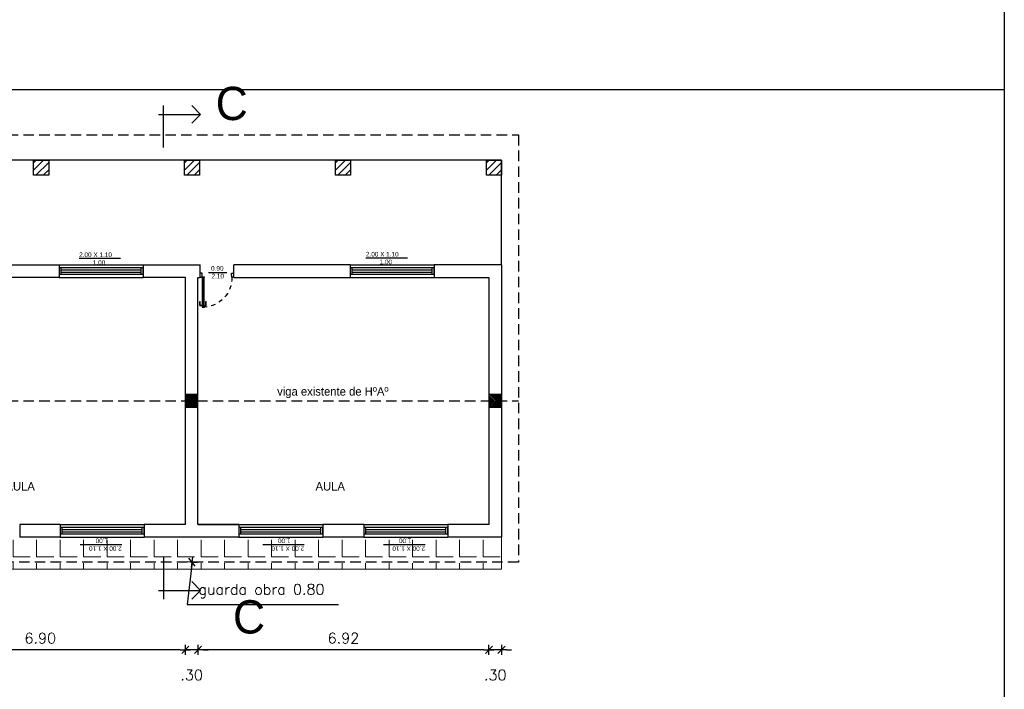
# Model space of a CAD drawing. Header units: millimetres. Extents: x 2197 to 2788, y 425 to 589.
# Tile 27 of 50: x 2328 to 2351, y 447 to 463. Entities that reach past the tile are written whole.
import ezdxf

# ---------------------------------------------------------------- set-up
doc = ezdxf.new("R2010")
doc.units = ezdxf.units.MM
doc.linetypes.add('ACAD_ISO04W100', pattern=[30, 24, -3, 0, -3])
doc.linetypes.add('DASHED2', pattern=[0.375, 0.25, -0.125])
for name, color, linetype in [('Abertura', 2, 'Continuous'), ('Cotas', 3, 'Continuous'), ('FOLHA', 2, 'Continuous')]:
    doc.layers.add(name, color=color, linetype=linetype)
doc.layers.add('P1-HACHURA', color=1, linetype='Continuous', lineweight=5)
doc.styles.add('SIMPLEX_8', font='simplex.shx')
doc.dimstyles.new('08', dxfattribs={"dimtxt": 0.25, "dimasz": 0.12, "dimexe": 0, "dimexo": 0, "dimgap": 0.15, "dimtad": 1, "dimzin": 4, "dimdsep": 46, "dimtxsty": 'SIMPLEX_8', "dimblk1": 'D', "dimblk2": 'D', "dimsah": 1, "dimcen": 0.09, "dimse1": 1, "dimse2": 1, "dimclre": 256, "dimclrt": 2, "dimadec": 0, "dimazin": 0, "dimtfac": 1, "dimtmove": 2, "dimatfit": 3, "dimldrblk": 'D', "dimfxl": 1, "dimtolj": 1, "dimtzin": 0, "dimarcsym": 0})

# ---------------------------------------------------------------- blocks, each defined once
blk = doc.blocks.new('puerta70 05')
at = {"color": 1, "linetype": 'Continuous'}
blk.add_line((71.829, 18.746), (71.829, 18.706), dxfattribs=at)
at = {"color": 2, "linetype": 'Continuous'}
for points in [[(71.909, 19.411), (71.954, 19.411), (71.954, 19.406), (72.009, 19.406), (72.009, 19.456)], [(71.909, 19.456), (71.909, 19.411)], [(71.909, 18.701), (71.954, 18.701), (71.954, 18.706), (72.009, 18.706), (72.009, 18.656)], [(71.909, 18.656), (71.909, 18.701)]]:
    blk.add_lwpolyline(points, dxfattribs=at)
at = {"color": 1, "linetype": 'DASHED2', "ltscale": 0.01}
blk.add_lwpolyline([(71.199, 18.751, -0.402216), (71.909, 19.411, -0.402216)], format="xyb", dxfattribs=at)
at = {"color": 2, "linetype": 'Continuous'}
blk.add_lwpolyline([(71.909, 18.701), (71.199, 18.701), (71.199, 18.751), (71.909, 18.751)], close=True, dxfattribs=at)
at = {"color": 1, "linetype": 'Continuous'}
blk.add_lwpolyline([(71.904, 18.706), (71.204, 18.706), (71.204, 18.746), (71.904, 18.746)], close=True, dxfattribs=at)
for points in [[(71.226, 18.751), (71.226, 18.755)], [(71.226, 18.755), (71.251, 18.755)], [(71.232, 18.755), (71.232, 18.791)], [(71.242, 18.801), (71.332, 18.801)], [(71.242, 18.755), (71.242, 18.791)], [(71.242, 18.791), (71.332, 18.791)], [(71.251, 18.755), (71.251, 18.751)], [(71.299, 18.746), (71.299, 18.706)], [(71.332, 18.801), (71.332, 18.791)], [(71.226, 18.701), (71.226, 18.696)], [(71.226, 18.696), (71.251, 18.696)], [(71.232, 18.696), (71.232, 18.661)], [(71.242, 18.696), (71.242, 18.661)], [(71.242, 18.661), (71.332, 18.661)], [(71.242, 18.651), (71.332, 18.651)], [(71.251, 18.696), (71.251, 18.701)], [(71.332, 18.651), (71.332, 18.661)]]:
    blk.add_lwpolyline(points, dxfattribs=at)
for points in [[(71.232, 18.791, -0.414214), (71.242, 18.801, -0.414214)], [(71.242, 18.651, -0.414214), (71.232, 18.661, -0.414214)]]:
    blk.add_lwpolyline(points, format="xyb", dxfattribs=at)
at = {"linetype": 'Continuous'}
for p in [(71.199, 18.751), (71.904, 18.746), (71.904, 18.746)]:
    blk.add_point(p, dxfattribs=at)
at = {"color": 2, "linetype": 'Continuous'}
blk.add_point((71.909, 18.751), dxfattribs=at)
blk = doc.blocks.new('A$C7BF3546D')
at = {"layer": 'FOLHA'}
for p, q in [((0, 0.788), (0.212, 1)), ((0.887, 0), (0.887, 1)), ((1, 0.788), (0, 0.788)), ((0, 0.788), (0.212, 0.575))]:
    blk.add_line(p, q, dxfattribs=at)
blk = doc.blocks.new('D')
for p, q in [((-1, 0), (1, 0)), ((0, -1), (0, 1))]:
    blk.add_line(p, q)
at = {"color": 4}
blk.add_line((-0.71, -0.71), (0.71, 0.71), dxfattribs=at)
blk = doc.blocks.new('*D101')
at = {"layer": 'Cotas', "color": 0, "linetype": 'ACAD_ISO04W100', "lineweight": -2, "transparency": 16777216}
for p, q in [((2338.599, 448.182), (2338.479, 448.182)), ((2339.019, 448.182), (2338.719, 448.182)), ((2339.139, 448.182), (2339.259, 448.182))]:
    blk.add_line(p, q, dxfattribs=at)
at = {"layer": 'Defpoints', "color": 0, "linetype": 'ACAD_ISO04W100', "transparency": 16777216}
for p in [(2338.719, 451.163), (2339.019, 450.863), (2338.719, 448.182)]:
    blk.add_point(p, dxfattribs=at)
at = {"layer": 'Cotas', "color": 0, "linetype": 'ACAD_ISO04W100', "lineweight": -2, "transparency": 16777216, "xscale": 0.12, "yscale": 0.12, "zscale": 0.12}
blk.add_blockref('D', (2338.719, 448.182), dxfattribs=at)
at = {"layer": 'Cotas', "color": 0, "linetype": 'ACAD_ISO04W100', "lineweight": -2, "transparency": 16777216, "xscale": 0.12, "yscale": 0.12, "zscale": 0.12, "rotation": 180}
blk.add_blockref('D', (2339.019, 448.182), dxfattribs=at)
at = {"layer": 'Cotas', "color": 2, "linetype": 'ACAD_ISO04W100', "transparency": 16777216, "insert": (2338.869, 447.582), "char_height": 0.25, "attachment_point": 5, "style": 'SIMPLEX_8'}
blk.add_mtext('\\A1;.30', dxfattribs=at)
blk = doc.blocks.new('*D102')
at = {"layer": 'Cotas', "color": 0, "linetype": 'ACAD_ISO04W100', "lineweight": -2, "transparency": 16777216}
blk.add_line((2338.599, 448.182), (2331.919, 448.182), dxfattribs=at)
at = {"layer": 'Defpoints', "color": 0, "linetype": 'ACAD_ISO04W100', "transparency": 16777216}
for p in [(2331.799, 451.163), (2338.719, 451.163), (2331.799, 448.182)]:
    blk.add_point(p, dxfattribs=at)
at = {"layer": 'Cotas', "color": 0, "linetype": 'ACAD_ISO04W100', "lineweight": -2, "transparency": 16777216, "xscale": 0.12, "yscale": 0.12, "zscale": 0.12, "rotation": 180}
blk.add_blockref('D', (2331.799, 448.182), dxfattribs=at)
at = {"layer": 'Cotas', "color": 0, "linetype": 'ACAD_ISO04W100', "lineweight": -2, "transparency": 16777216, "xscale": 0.12, "yscale": 0.12, "zscale": 0.12}
blk.add_blockref('D', (2338.719, 448.182), dxfattribs=at)
at = {"layer": 'Cotas', "color": 2, "linetype": 'ACAD_ISO04W100', "transparency": 16777216, "insert": (2335.259, 448.457), "char_height": 0.25, "attachment_point": 5, "style": 'SIMPLEX_8'}
blk.add_mtext('\\A1;6.92', dxfattribs=at)
blk = doc.blocks.new('*D103')
at = {"layer": 'Cotas', "color": 0, "linetype": 'ACAD_ISO04W100', "lineweight": -2, "transparency": 16777216}
for p, q in [((2331.379, 448.182), (2331.259, 448.182)), ((2331.799, 448.182), (2331.499, 448.182)), ((2331.919, 448.182), (2332.039, 448.182))]:
    blk.add_line(p, q, dxfattribs=at)
at = {"layer": 'Defpoints', "color": 0, "linetype": 'ACAD_ISO04W100', "transparency": 16777216}
for p in [(2331.499, 451.163), (2331.799, 451.163), (2331.499, 448.182)]:
    blk.add_point(p, dxfattribs=at)
at = {"layer": 'Cotas', "color": 0, "linetype": 'ACAD_ISO04W100', "lineweight": -2, "transparency": 16777216, "xscale": 0.12, "yscale": 0.12, "zscale": 0.12}
blk.add_blockref('D', (2331.499, 448.182), dxfattribs=at)
at = {"layer": 'Cotas', "color": 0, "linetype": 'ACAD_ISO04W100', "lineweight": -2, "transparency": 16777216, "xscale": 0.12, "yscale": 0.12, "zscale": 0.12, "rotation": 180}
blk.add_blockref('D', (2331.799, 448.182), dxfattribs=at)
at = {"layer": 'Cotas', "color": 2, "linetype": 'ACAD_ISO04W100', "transparency": 16777216, "insert": (2331.649, 447.582), "char_height": 0.25, "attachment_point": 5, "style": 'SIMPLEX_8'}
blk.add_mtext('\\A1;.30', dxfattribs=at)
blk = doc.blocks.new('*D104')
at = {"layer": 'Cotas', "color": 0, "linetype": 'ACAD_ISO04W100', "lineweight": -2, "transparency": 16777216}
blk.add_line((2331.379, 448.182), (2324.719, 448.182), dxfattribs=at)
at = {"layer": 'Defpoints', "color": 0, "linetype": 'ACAD_ISO04W100', "transparency": 16777216}
for p in [(2324.599, 451.163), (2331.499, 451.163), (2324.599, 448.182)]:
    blk.add_point(p, dxfattribs=at)
at = {"layer": 'Cotas', "color": 0, "linetype": 'ACAD_ISO04W100', "lineweight": -2, "transparency": 16777216, "xscale": 0.12, "yscale": 0.12, "zscale": 0.12, "rotation": 180}
blk.add_blockref('D', (2324.599, 448.182), dxfattribs=at)
at = {"layer": 'Cotas', "color": 0, "linetype": 'ACAD_ISO04W100', "lineweight": -2, "transparency": 16777216, "xscale": 0.12, "yscale": 0.12, "zscale": 0.12}
blk.add_blockref('D', (2331.499, 448.182), dxfattribs=at)
at = {"layer": 'Cotas', "color": 2, "linetype": 'ACAD_ISO04W100', "transparency": 16777216, "insert": (2328.049, 448.457), "char_height": 0.25, "attachment_point": 5, "style": 'SIMPLEX_8'}
blk.add_mtext('\\A1;6.90', dxfattribs=at)

msp = doc.modelspace()

# ---------------------------------------------------------------- hatches: boundary and pattern name
h = msp.add_hatch()
h.set_pattern_fill('ANSI31', color=1)
h.set_pattern_definition([(45, (2254.90836, 479.95154), (-0.08838835, 0.08838835), [])])
h.paths.add_polyline_path([(2327.889, 459.473), (2328.249, 459.473), (2328.249, 459.833), (2327.889, 459.833)])
h = msp.add_hatch()
h.set_pattern_fill('ANSI31', color=1)
h.set_pattern_definition([(45, (2258.49836, 479.95154), (-0.08838835, 0.08838835), [])])
h.paths.add_polyline_path([(2331.479, 459.473), (2331.839, 459.473), (2331.839, 459.833), (2331.479, 459.833)])
h = msp.add_hatch()
h.set_pattern_fill('ANSI31', color=1)
h.set_pattern_definition([(45, (2262.08836, 479.95154), (-0.08838835, 0.08838835), [])])
h.paths.add_polyline_path([(2335.069, 459.473), (2335.429, 459.473), (2335.429, 459.833), (2335.069, 459.833)])
h = msp.add_hatch()
h.set_pattern_fill('ANSI31', color=1)
h.set_pattern_definition([(45, (2265.67836, 479.95154), (-0.08838835, 0.08838835), [])])
h.paths.add_polyline_path([(2338.659, 459.473), (2339.019, 459.473), (2339.019, 459.833), (2338.659, 459.833)])
h = msp.add_hatch()
h.set_pattern_fill('ANSI31', color=1, scale=0.0088, angle=90)
h.set_pattern_definition([(135, (2799.14295, -1829.945926), (-0.01975656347, -0.01975656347), [])])
h.paths.add_polyline_path([(2331.799, 454.253), (2331.499, 454.253), (2331.499, 453.953), (2331.799, 453.953)])
h = msp.add_hatch()
h.set_pattern_fill('ANSI31', color=1, scale=0.0088, angle=90)
h.set_pattern_definition([(135, (2806.36295, -1829.945926), (-0.01975656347, -0.01975656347), [])])
h.paths.add_polyline_path([(2339.019, 454.253), (2338.719, 454.253), (2338.719, 453.953), (2339.019, 453.953)])
at = {"layer": 'P1-HACHURA', "linetype": 'ACAD_ISO04W100'}
h = msp.add_hatch(dxfattribs=at)
h.set_pattern_fill('ANGLE', color=256, scale=0.08, style=0)
h.set_pattern_definition([(0, (0, 0), (0, 0.5588), [0.4064, -0.1524]), (90, (0, 0), (-0.5588, 3e-17), [0.4064, -0.1524])])
h.paths.add_polyline_path([(2339.019, 450.863), (2337.745, 450.863), (2335.745, 450.863), (2334.772, 450.863), (2332.772, 450.863), (2330.52, 450.863), (2328.52, 450.863), (2327.559, 450.863), (2325.559, 450.863), (2324.299, 450.863), (2324.299, 450.263), (2339.019, 450.263)])
h.paths.add_polyline_path([(2339.019, 450.263), (2330.976, 450.263), (2330.976, 450.101), (2339.019, 450.101)])
h.paths.add_polyline_path([(2330.976, 450.263), (2324.299, 450.263), (2324.299, 450.101), (2330.976, 450.101)])
h.paths.add_polyline_path([(2327.127, 450.857), (2326.106, 450.857), (2326.106, 450.508), (2327.127, 450.508)], flags=24)
h.paths.add_polyline_path([(2330.014, 450.857), (2328.993, 450.857), (2328.993, 450.508), (2330.014, 450.508)], flags=24)
h.paths.add_polyline_path([(2334.35, 450.857), (2333.33, 450.857), (2333.33, 450.508), (2334.35, 450.508)], flags=24)
h.paths.add_polyline_path([(2337.228, 450.857), (2336.207, 450.857), (2336.207, 450.508), (2337.228, 450.508)], flags=24)

# ---------------------------------------------------------------- linework, layer by layer
at = {"color": 7}
for p, q in [((2339.019, 459.833), (2324.299, 459.833)), ((2339.019, 457.343), (2339.019, 459.833))]:
    msp.add_line(p, q, dxfattribs=at)
at = {"color": 6}
for p, q in [((2325.449, 457.343), (2328.499, 457.343)), ((2328.499, 457.343), (2328.499, 457.043)), ((2330.499, 457.343), (2331.849, 457.343)), ((2330.499, 457.343), (2330.499, 457.043)), ((2331.849, 457.043), (2331.849, 457.343)), ((2335.419, 457.343), (2332.649, 457.343)), ((2332.649, 457.043), (2332.649, 457.343)), ((2335.419, 457.343), (2335.419, 457.043)), ((2339.019, 457.343), (2337.419, 457.343)), ((2337.419, 457.343), (2337.419, 457.043)), ((2339.019, 457.343), (2339.019, 450.863)), ((2339.019, 457.343), (2339.019, 457.044)), ((2328.499, 457.043), (2325.449, 457.043)), ((2331.499, 457.043), (2330.499, 457.043)), ((2331.499, 451.163), (2331.499, 457.043)), ((2331.799, 451.163), (2331.799, 457.043)), ((2331.799, 457.043), (2331.849, 457.043)), ((2332.649, 457.043), (2335.419, 457.043)), ((2337.419, 457.043), (2338.719, 457.043)), ((2338.719, 457.043), (2338.719, 451.163)), ((2328.52, 451.163), (2327.559, 451.163)), ((2327.559, 451.163), (2327.559, 450.863)), ((2328.52, 451.163), (2328.52, 450.863)), ((2331.499, 451.163), (2330.52, 451.163)), ((2330.52, 451.163), (2330.52, 450.863)), ((2332.772, 451.163), (2331.799, 451.163)), ((2331.799, 451.163), (2332.675, 451.163)), ((2331.799, 451.163), (2332.772, 451.163)), ((2332.772, 451.163), (2332.772, 450.863)), ((2335.745, 451.163), (2334.772, 451.163)), ((2334.772, 451.163), (2334.772, 450.863)), ((2335.745, 451.163), (2335.745, 450.863)), ((2338.719, 451.163), (2337.745, 451.163)), ((2337.745, 451.163), (2337.745, 450.863)), ((2328.52, 450.863), (2327.559, 450.863)), ((2332.772, 450.863), (2330.52, 450.863)), ((2335.745, 450.863), (2334.772, 450.863)), ((2339.019, 450.863), (2337.745, 450.863))]:
    msp.add_line(p, q, dxfattribs=at)
at = {"color": 1}
for p, q in [((2328.974, 457.497), (2329.959, 457.497)), ((2335.794, 457.511), (2336.779, 457.511)), ((2332.053, 457.156), (2332.482, 457.156)), ((2329.986, 450.675), (2329.001, 450.675)), ((2334.322, 450.675), (2333.338, 450.675)), ((2337.2, 450.675), (2336.215, 450.675))]:
    msp.add_line(p, q, dxfattribs=at)
at = {"color": 2}
for p, q in [((2328.549, 457.118), (2328.549, 457.268)), ((2330.451, 457.118), (2330.451, 457.268)), ((2335.469, 457.118), (2335.469, 457.268)), ((2337.371, 457.118), (2337.371, 457.268)), ((2328.57, 450.938), (2328.57, 451.088)), ((2330.47, 450.938), (2330.47, 451.088)), ((2332.822, 450.938), (2332.822, 451.088)), ((2334.722, 450.938), (2334.722, 451.088)), ((2335.795, 450.938), (2335.795, 451.088)), ((2337.695, 450.938), (2337.695, 451.088))]:
    msp.add_line(p, q, dxfattribs=at)
for p, q in [((2339.019, 457.268), (2339.019, 457.118)), ((2330.52, 451.088), (2330.52, 450.938)), ((2334.772, 451.163), (2334.772, 450.938)), ((2337.745, 451.088), (2337.745, 450.938))]:
    msp.add_line(p, q)
at = {"color": 5}
for points in [[(2327.889, 459.473), (2327.889, 459.833), (2328.249, 459.833), (2328.249, 459.473)], [(2331.479, 459.473), (2331.479, 459.833), (2331.839, 459.833), (2331.839, 459.473)], [(2335.069, 459.473), (2335.069, 459.833), (2335.429, 459.833), (2335.429, 459.473)], [(2338.659, 459.473), (2338.659, 459.833), (2339.019, 459.833), (2339.019, 459.473)], [(2331.499, 453.953), (2331.799, 453.953), (2331.799, 454.253), (2331.499, 454.253)], [(2338.719, 453.953), (2339.019, 453.953), (2339.019, 454.253), (2338.719, 454.253)]]:
    msp.add_lwpolyline(points, close=True, dxfattribs=at)
at = {"color": 2}
for points in [[(2330.499, 457.268), (2328.499, 457.268), (2328.499, 457.118), (2330.499, 457.118)], [(2337.419, 457.268), (2335.419, 457.268), (2335.419, 457.118), (2337.419, 457.118)], [(2330.52, 451.088), (2328.52, 451.088), (2328.52, 450.938), (2330.52, 450.938)], [(2334.772, 451.088), (2332.772, 451.088), (2332.772, 450.938), (2334.772, 450.938)], [(2337.745, 451.088), (2335.745, 451.088), (2335.745, 450.938), (2337.745, 450.938)]]:
    msp.add_lwpolyline(points, close=True, dxfattribs=at)
at = {"color": 1}
for points in [[(2330.449, 457.218), (2328.549, 457.218)], [(2328.549, 457.168), (2330.449, 457.168)], [(2337.369, 457.218), (2335.469, 457.218)], [(2335.469, 457.168), (2337.369, 457.168)], [(2330.47, 451.038), (2328.57, 451.038)], [(2328.57, 450.988), (2330.47, 450.988)], [(2334.722, 451.038), (2332.822, 451.038)], [(2332.822, 450.988), (2334.722, 450.988)], [(2337.695, 451.038), (2335.795, 451.038)], [(2335.795, 450.988), (2337.695, 450.988)]]:
    msp.add_lwpolyline(points, dxfattribs=at)
at = {"layer": 'Cotas', "color": 3, "linetype": 'ACAD_ISO04W100'}
for p, q in [((2328.499, 457.343), (2330.499, 457.343)), ((2335.419, 457.343), (2337.419, 457.343)), ((2328.499, 457.043), (2330.499, 457.043)), ((2335.419, 457.043), (2337.419, 457.043))]:
    msp.add_line(p, q, dxfattribs=at)
at = {"layer": 'Cotas', "linetype": 'DASHED2'}
msp.add_line((2323.899, 454.103), (2339.419, 454.103), dxfattribs=at)
at = {"layer": 'Cotas', "linetype": 'ACAD_ISO04W100'}
for p, q in [((2328.52, 451.163), (2330.52, 451.163)), ((2332.772, 451.163), (2334.772, 451.163)), ((2335.745, 451.163), (2337.745, 451.163)), ((2328.52, 450.863), (2330.52, 450.863)), ((2332.772, 450.863), (2334.772, 450.863)), ((2335.745, 450.863), (2337.745, 450.863))]:
    msp.add_line(p, q, dxfattribs=at)
at = {"layer": 'Cotas'}
msp.add_lwpolyline([(2200.713, 524.49), (2350.975, 524.49), (2350.975, 429.986), (2200.713, 429.986)], close=True, dxfattribs=at)
at = {"layer": 'Cotas', "color": 5}
msp.add_lwpolyline([(2292.491, 485.429), (2350.975, 485.429), (2350.975, 461.502), (2292.491, 461.502)], close=True, dxfattribs=at)
at = {"layer": 'Cotas', "linetype": 'DASHED2'}
msp.add_lwpolyline([(2323.899, 460.433), (2339.419, 460.433), (2339.419, 450.263), (2323.899, 450.263)], close=True, dxfattribs=at)
at = {"layer": 'Cotas', "color": 5, "linetype": 'ACAD_ISO04W100'}
for points in [[(2331.499, 453.953), (2331.799, 453.953), (2331.799, 454.253), (2331.499, 454.253)], [(2338.719, 453.953), (2339.019, 453.953), (2339.019, 454.253), (2338.719, 454.253)]]:
    msp.add_lwpolyline(points, close=True, dxfattribs=at)
at = {"layer": 'P1-HACHURA', "linetype": 'ACAD_ISO04W100'}
msp.add_line((2339.019, 450.863), (2339.019, 450.101), dxfattribs=at)
at = {"layer": 'P1-HACHURA'}
msp.add_line((2324.299, 450.101), (2339.019, 450.101), dxfattribs=at)

# ---------------------------------------------------------------- block references
at = {"layer": 'Abertura', "color": 2, "xscale": -1, "rotation": 270}
msp.add_blockref('puerta70 05', (2313.194, 385.135), dxfattribs=at)
at = {"layer": 'FOLHA', "color": 252, "xscale": -1}
msp.add_blockref('A$C7BF3546D', (2331.863, 460.134), dxfattribs=at)
at = {"layer": 'FOLHA', "color": 252, "rotation": 180}
msp.add_blockref('A$C7BF3546D', (2331.863, 450.384), dxfattribs=at)

# ---------------------------------------------------------------- texts
at = {"attachment_point": 1}
for s, width, insert, char_height in [('C', 0.98058, (2332.22, 461.577), 0.791), ('\\A1;\\pi0.5137;{\\fZurich Cn BT|b0|i0|c0|p34;\\C2;2.00 X 1.10\\P\\pi0.83902;1.00}', 1.99287, (2328.46, 457.636), 0.11019), ('\\A1;\\pi0.5137;{\\fZurich Cn BT|b0|i0|c0|p34;\\C2;2.00 X 1.10\\P\\pi0.83902;1.00}', 1.99287, (2335.28, 457.65), 0.11019), ('\\A1;\\pi0.82853;{\\fZurich Cn BT|b0|i0|c0|p34;\\C2;0.90\\P\\pi0.83902;2.10}', 1.99287, (2331.282, 457.312), 0.11019), ('\\A1;{\\fZurich Cn BT|b0|i0|c0|p34;\\C2;viga existente de HºAº}', 4.70079, (2333.682, 454.43), 0.2), ('\\A1;{\\fZurich Cn BT|b0|i0|c0|p34;\\C2;AULA}', 1.99287, (2327.221, 452.171), 0.2), ('\\A1;{\\fZurich Cn BT|b0|i0|c0|p34;\\C2;AULA}', 1.99287, (2334.595, 452.171), 0.2), ('C', 0.98058, (2332.631, 449.36), 0.791)]:
    msp.add_mtext_dynamic_manual_height_columns(s, width=width, gutter_width=1, heights=[0], dxfattribs=dict(at, insert=insert, char_height=char_height))
at = {"char_height": 0.11019, "attachment_point": 1, "rotation": 180}
for insert in [(2330.5, 450.536), (2334.837, 450.536), (2337.714, 450.536)]:
    msp.add_mtext_dynamic_manual_height_columns('\\A1;\\pi0.5137;{\\fZurich Cn BT|b0|i0|c0|p34;\\C2;2.00 X 1.10\\P\\pi0.83902;1.00}', width=1.99287, gutter_width=1, heights=[0], dxfattribs=dict(at, insert=insert))
at = {"layer": 'P1-HACHURA', "color": 2, "linetype": 'ByBlock', "insert": (2331.809, 449.412), "char_height": 0.25, "attachment_point": 7, "style": 'SIMPLEX_8'}
msp.add_mtext('guarda obra 0.80', dxfattribs=at)

# ---------------------------------------------------------------- dimensions: what is measured, and where the dimension line sits
at = {"layer": 'Cotas', "color": 1, "linetype": 'ACAD_ISO04W100'}
for base, p1, p2, picture, middle in [((2324.599, 448.182), (2331.499, 451.163), (2324.599, 451.163), '*D104', (2328.049, 448.457)), ((2331.499, 448.182), (2331.799, 451.163), (2331.499, 451.163), '*D103', (2331.649, 447.582)), ((2331.799, 448.182), (2338.719, 451.163), (2331.799, 451.163), '*D102', (2335.259, 448.457))]:
    dim = msp.add_linear_dim(base=base, p1=p1, p2=p2, dimstyle='08', dxfattribs=at)
    dim.commit()
    dim.dimension.update_dxf_attribs({"geometry": picture, "text_midpoint": middle})
at = {"layer": 'Cotas', "color": 6, "linetype": 'ACAD_ISO04W100'}
dim = msp.add_linear_dim(base=(2338.719, 448.182), p1=(2339.019, 450.863), p2=(2338.719, 451.163), dimstyle='08', dxfattribs=at)
dim.commit()
dim.dimension.update_dxf_attribs({"geometry": '*D101', "text_midpoint": (2338.869, 447.582)})

# ---------------------------------------------------------------- leaders
at = {"layer": 'P1-HACHURA', "linetype": 'ByBlock', "annotation_type": 0, "has_hookline": 1, "hookline_direction": 0, "text_width": 3.333}
msp.add_leader([(2331.659, 450.263), (2331.539, 449.262), (2331.659, 449.262)], dimstyle='08', dxfattribs=at)

doc.saveas('drawing.dxf')
